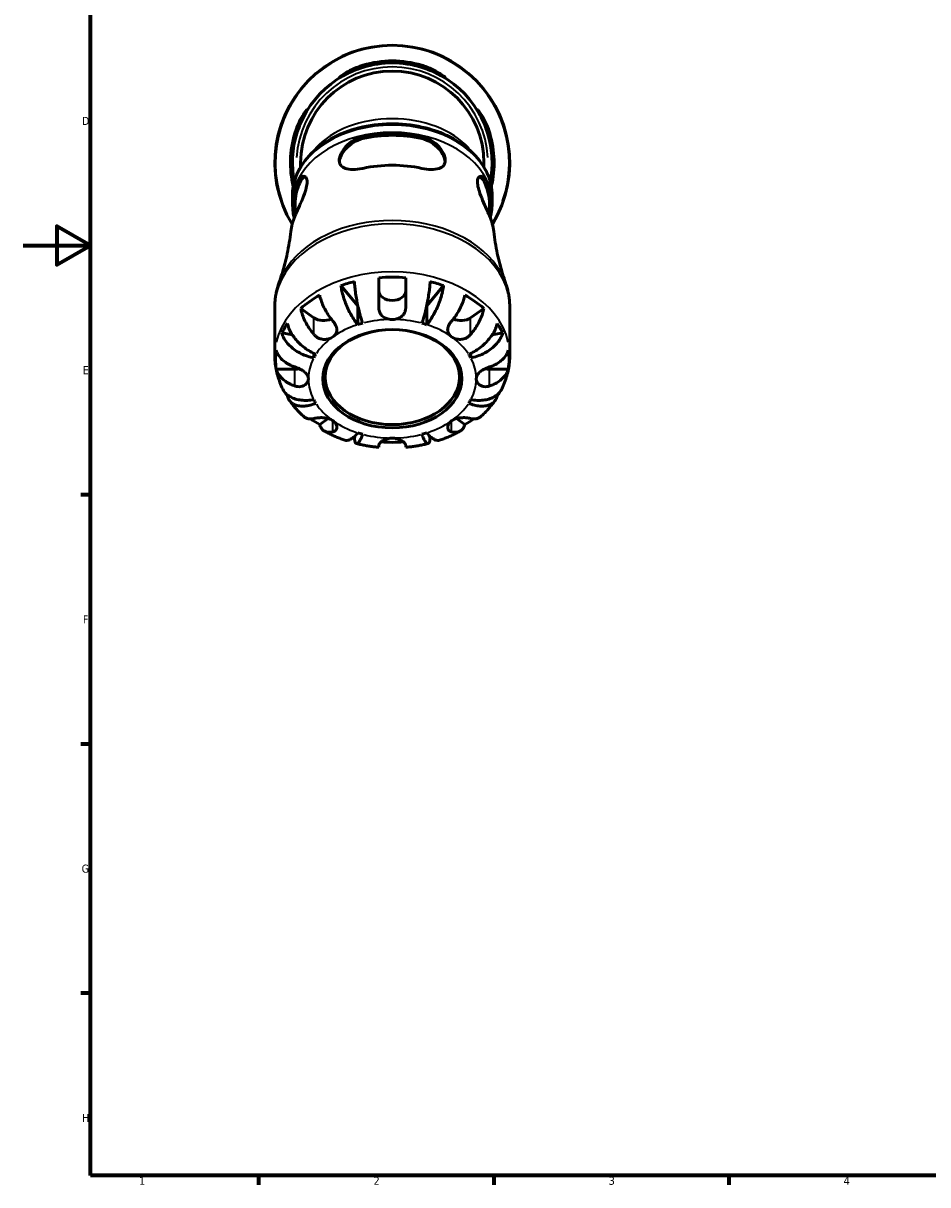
# Model space of a CAD drawing. Header units: millimetres. Extents: x -142 to 923, y -268 to 691.
# Tile 1 of 13: x 0 to 270, y 17 to 363. Entities that reach past the tile are written whole.
import ezdxf

# ---------------------------------------------------------------- set-up
doc = ezdxf.new("R2010")
doc.units = ezdxf.units.MM
for name, color, linetype, lineweight in [('Border (ANSI)', 7, 'Continuous', 70), ('Visible (ANSI)', 7, 'Continuous', 50), ('Visible Narrow (ANSI)', 7, 'Continuous', 35)]:
    doc.layers.add(name, color=color, linetype=linetype, lineweight=lineweight)
doc.styles.add('Note Text (ANSI)', font='tahoma.ttf')

# ---------------------------------------------------------------- blocks, each defined once
blk = doc.blocks.new('Borders Default Border')
at = {"layer": 'Border (ANSI)'}
for p, q in [((20, 222.75), (17.2, 222.75)), ((20, 148.5), (17.2, 148.5)), ((20, 74.25), (17.2, 74.25)), ((70.08, 20), (70.08, 17.2)), ((140.17, 20), (140.17, 17.2)), ((210.25, 20), (210.25, 17.2))]:
    blk.add_line(p, q, dxfattribs=at)
at = {"layer": 'Border (ANSI)', "flags": 128}
for points in [[(20, 20), (20, 574), (821, 574), (821, 20), (20, 20)], [(0, 297), (20, 297), (10, 302.77), (10, 291.23), (20, 297)]]:
    blk.add_lwpolyline(points, dxfattribs=at)
at = {"layer": 'Border (ANSI)', "color": 5, "true_color": 0x0000ff, "char_height": 2.4, "attachment_point": 7, "style": 'Note Text (ANSI)'}
for s, insert in [('D', (17.52, 332.93)), ('E', (17.71, 258.68)), ('F', (17.78, 184.43)), ('G', (17.4, 110.13)), ('H', (17.53, 35.93)), ('1', (34.5, 17.2)), ('2', (104.4, 17.2)), ('3', (174.46, 17.15)), ('4', (244.45, 17.2))]:
    blk.add_mtext(s, dxfattribs=dict(at, insert=insert))

msp = doc.modelspace()

# ---------------------------------------------------------------- linework, layer by layer
at = {"layer": 'Visible (ANSI)'}
for p, q in [((82.66, 321.67), (82.66, 320.39)), ((137.26, 320.39), (137.26, 321.67)), ((80.21, 311.84), (80.21, 309.69)), ((139.71, 311.84), (139.71, 309.69)), ((81.01, 309.37), (81.01, 305.88)), ((138.91, 309.37), (138.91, 305.88)), ((105.96, 278.5), (105.96, 287.42)), ((113.96, 287.42), (113.96, 278.5)), ((99.66, 279.08), (94.66, 285.08)), ((125.25, 285.08), (120.26, 279.08)), ((74.96, 278.7), (74.96, 264.39)), ((86.62, 275.48), (82.69, 278.26)), ((99.66, 273.43), (99.66, 279.08)), ((120.26, 273.43), (120.26, 279.08)), ((137.23, 278.26), (133.29, 275.48)), ((144.96, 278.7), (144.96, 264.39)), ((80.22, 270.38), (77.04, 270.96)), ((142.88, 270.96), (139.7, 270.38)), ((86.57, 263.56), (86.57, 264.88)), ((133.35, 263.56), (133.35, 264.88)), ((80.96, 260.15), (75.39, 260.15)), ((144.53, 260.15), (138.96, 260.15)), ((79.04, 252.3), (78.7, 252.16)), ((141.21, 252.16), (140.88, 252.3)), ((90.86, 245.47), (88.34, 243.69)), ((131.57, 243.69), (129.06, 245.47)), ((98.93, 240.41), (98.67, 239.7)), ((121.25, 239.7), (120.98, 240.41)), ((105.96, 236.89), (105.96, 237.49)), ((113.96, 237.49), (113.96, 236.89))]:
    msp.add_line(p, q, dxfattribs=at)
for radius, start, end in [(35, 328.4674, 211.5326), (29.75, 348.952, 191.048), (30.34, 73.1372, 106.8628), (29.75, 72.7949, 107.2051), (27.3, 0, 180), (30.34, 163.1372, 193.4571), (29.75, 162.7949, 191.0503), (29.75, 348.9497, 17.2051), (30.34, 346.5429, 16.8628)]:
    msp.add_arc((109.96, 321.67), radius, start, end, dxfattribs=at)
for centre, major_axis, start_param, end_param in [((109.96, 309.37), (29.75, 0), 1.270511, 1.871081), ((109.96, 309.37), (28.95, 0), 1.261937, 1.879656), ((109.96, 299.47), (-30.34, 0), 4.418077, 5.006701), ((109.96, 309.37), (-29.75, 0), 5.9829, 6.477444), ((109.96, 309.37), (-28.95, 0), 5.974326, 6.283185), ((109.96, 309.37), (28.95, 0), 0, 0.30886), ((109.96, 309.37), (29.75, 0), 6.088927, 6.58347), ((109.96, 299.47), (-30.34, 0), 5.988874, 6.201865), ((109.96, 299.47), (30.34, 0), 0.081321, 0.294312), ((109.96, 262.98), (34.8, 0), 1.455592, 1.686), ((109.96, 262.98), (34.8, 0), 1.901115, 2.025876), ((109.96, 262.98), (34.8, 0), 1.115717, 1.240478), ((109.96, 262.98), (34.8, 0), 2.240991, 2.471398), ((109.96, 283.48), (4, 0), 3.141593, 6.283185), ((109.96, 262.98), (34.8, 0), 0.670194, 0.900602), ((109.96, 262.98), (-25, 0), 5.135642, 5.137094), ((109.96, 262.98), (-25, 0), 4.287684, 4.289136), ((109.96, 262.98), (-34.8, 0), 5.828106, 5.952867), ((89.45, 277.48), (-4, 0), 0.785398, 2.180719), ((109.96, 257.32), (-25, 0), 5.073083, 5.137094), ((109.96, 257.32), (-25, 0), 4.287684, 4.351695), ((130.46, 277.48), (-4, 0), 0.960874, 2.356194), ((109.96, 262.98), (34.8, 0), 0.330319, 0.455079), ((109.96, 262.98), (-34.8, 0), 6.167981, 6.398389), ((109.96, 257.32), (-25, 0), 5.858481, 5.922492), ((109.96, 257.32), (25, 0), 0.360694, 0.424705), ((109.96, 262.98), (34.8, 0), 6.167981, 6.398389), ((80.96, 262.98), (-4, 0), 1.570796, 1.905191), ((138.96, 262.98), (-4, 0), 1.236401, 1.570796), ((109.96, 262.98), (-34.8, 0), 0.406753, 0.455079), ((109.96, 262.98), (-34.8, 0), 2.686513, 2.73484), ((109.96, 257.32), (-25, 0), 0.360694, 0.424705), ((109.96, 257.32), (25, 0), 5.858481, 5.922492), ((109.96, 262.98), (-34.8, 0), 0.797803, 0.900602), ((109.96, 262.98), (-34.8, 0), 2.240991, 2.343789), ((109.96, 262.98), (-34.8, 0), 1.227855, 1.240478), ((109.96, 257.32), (25, 0), 4.287684, 4.351695), ((109.96, 257.32), (25, 0), 5.073083, 5.137094), ((109.96, 262.98), (-34.8, 0), 1.901115, 1.913737), ((109.96, 262.98), (-34.8, 0), 1.473738, 1.667855)]:
    msp.add_ellipse(centre, major_axis=major_axis, ratio=0.707107, start_param=start_param, end_param=end_param, dxfattribs=at)
for centre, major_axis in [((109.96, 257.32), (-20.7, 0)), ((109.96, 257.81), (20, 0))]:
    msp.add_ellipse(centre, major_axis=major_axis, ratio=0.707107, dxfattribs=at)
for points, knots in [([(101.16, 350.08), (100.87, 350), (100.58, 349.9), (99.45, 349.51), (98.63, 349.19), (97.03, 348.48), (96.26, 348.1), (95.17, 347.53), (94.78, 347.32), (94.32, 347.08), (94.19, 347.03), (94.14, 347.06), (94.2, 347.13), (94.54, 347.42), (94.86, 347.67), (95.83, 348.32), (96.54, 348.75), (98.14, 349.56), (99.02, 349.95), (100.35, 350.44), (100.75, 350.57), (101.16, 350.7)], [-2.461533, -2.461533, -2.461533, -2.461533, -2.370638, -2.370638, -2.099705, -2.099705, -1.786324, -1.786324, -1.537714, -1.537714, -1.341083, -1.341083, -1.143705, -1.143705, -0.892009, -0.892009, -0.573736, -0.573736, -0.27107, -0.27107, -0.14289, -0.14289, -0.14289, -0.14289]), ([(118.76, 350.7), (119.13, 350.59), (119.49, 350.47), (120.75, 350.02), (121.59, 349.65), (123.13, 348.88), (123.81, 348.49), (124.85, 347.81), (125.24, 347.53), (125.66, 347.19), (125.76, 347.09), (125.76, 347.03), (125.67, 347.05), (125.28, 347.24), (124.95, 347.42), (124, 347.92), (123.32, 348.27), (121.75, 349), (120.85, 349.37), (119.52, 349.84), (119.14, 349.97), (118.76, 350.08)], [-2.478076, -2.478076, -2.478076, -2.478076, -2.362226, -2.362226, -2.073577, -2.073577, -1.77877, -1.77877, -1.512514, -1.512514, -1.310134, -1.310134, -1.116707, -1.116707, -0.880446, -0.880446, -0.585226, -0.585226, -0.27854, -0.27854, -0.158258, -0.158258, -0.158258, -0.158258]), ([(80.93, 330.47), (81.04, 330.83), (81.16, 331.2), (81.61, 332.45), (81.98, 333.3), (82.74, 334.83), (83.14, 335.52), (83.81, 336.56), (84.09, 336.95), (84.44, 337.37), (84.54, 337.47), (84.6, 337.46), (84.57, 337.38), (84.39, 336.99), (84.21, 336.66), (83.7, 335.7), (83.35, 335.03), (82.63, 333.46), (82.25, 332.55), (81.78, 331.23), (81.66, 330.85), (81.54, 330.47)], [-2.478076, -2.478076, -2.478076, -2.478076, -2.362226, -2.362226, -2.073577, -2.073577, -1.77877, -1.77877, -1.512514, -1.512514, -1.310134, -1.310134, -1.116707, -1.116707, -0.880446, -0.880446, -0.585226, -0.585226, -0.27854, -0.27854, -0.158258, -0.158258, -0.158258, -0.158258]), ([(138.38, 330.47), (138.29, 330.75), (138.19, 331.04), (137.81, 332.18), (137.48, 332.99), (136.78, 334.6), (136.39, 335.36), (135.82, 336.46), (135.61, 336.85), (135.38, 337.31), (135.33, 337.43), (135.35, 337.49), (135.43, 337.43), (135.72, 337.09), (135.96, 336.76), (136.61, 335.79), (137.04, 335.09), (137.86, 333.49), (138.25, 332.61), (138.73, 331.28), (138.87, 330.87), (138.99, 330.47)], [-2.461533, -2.461533, -2.461533, -2.461533, -2.370638, -2.370638, -2.099705, -2.099705, -1.786324, -1.786324, -1.537714, -1.537714, -1.341083, -1.341083, -1.143705, -1.143705, -0.892009, -0.892009, -0.573736, -0.573736, -0.27107, -0.27107, -0.14289, -0.14289, -0.14289, -0.14289]), ([(139.71, 311.84), (139.71, 314.09), (139.22, 316.33), (137.3, 320.61), (135.87, 322.64), (132.18, 326.31), (129.9, 327.94), (124.73, 330.61), (121.85, 331.64), (115.76, 333), (112.57, 333.33), (106.21, 333.24), (103.03, 332.83), (97.02, 331.3), (94.19, 330.19), (89.14, 327.36), (86.93, 325.64), (83.39, 321.78), (82.05, 319.64), (80.55, 315.58), (80.21, 313.71), (80.21, 311.84)], [0, 0, 0, 0, 0.305956, 0.305956, 0.618231, 0.618231, 0.939655, 0.939655, 1.264715, 1.264715, 1.590225, 1.590225, 1.915669, 1.915669, 2.241182, 2.241182, 2.566049, 2.566049, 2.886535, 2.886535, 3.141593, 3.141593, 3.141593, 3.141593]), ([(101.16, 319.99), (101.1, 319.98), (101.05, 319.97), (100.02, 319.76), (99.07, 319.66), (97.38, 319.67), (96.63, 319.77), (95.41, 320.18), (94.92, 320.49), (94.39, 321.22), (94.24, 321.56), (94.14, 322.3), (94.15, 322.67), (94.32, 323.52), (94.48, 323.99), (95.05, 325.14), (95.51, 325.81), (96.75, 327.18), (97.56, 327.86), (99.31, 328.89), (100.22, 329.26), (101.16, 329.46)], [-2.588247, -2.588247, -2.588247, -2.588247, -2.571359, -2.571359, -2.263885, -2.263885, -1.964314, -1.964314, -1.67773, -1.67773, -1.485933, -1.485933, -1.321844, -1.321844, -1.1366, -1.1366, -0.877142, -0.877142, -0.562916, -0.562916, -0.269632, -0.269632, -0.269632, -0.269632]), ([(94.18, 321.99), (94.24, 322.52), (94.41, 323.1), (95.03, 324.44), (95.54, 325.19), (96.74, 326.53), (97.53, 327.21), (99.28, 328.27), (100.24, 328.66), (101.16, 328.87)], [0.057613, 0.057613, 0.057613, 0.057613, 0.26604, 0.26604, 0.532081, 0.532081, 0.820634, 0.820634, 1.109188, 1.109188, 1.109188, 1.109188]), ([(118.76, 329.46), (118.84, 329.44), (118.91, 329.43), (119.96, 329.17), (120.91, 328.75), (122.56, 327.69), (123.28, 327.07), (124.45, 325.76), (124.91, 325.08), (125.46, 323.92), (125.62, 323.45), (125.77, 322.61), (125.78, 322.24), (125.66, 321.51), (125.51, 321.17), (124.95, 320.46), (124.47, 320.16), (123.2, 319.74), (122.36, 319.65), (120.62, 319.68), (119.73, 319.79), (118.79, 319.99), (118.78, 319.99), (118.76, 319.99)], [-2.57332, -2.57332, -2.57332, -2.57332, -2.549095, -2.549095, -2.243121, -2.243121, -1.960926, -1.960926, -1.696738, -1.696738, -1.513762, -1.513762, -1.349572, -1.349572, -1.155184, -1.155184, -0.874064, -0.874064, -0.548607, -0.548607, -0.261357, -0.261357, -0.255926, -0.255926, -0.255926, -0.255926]), ([(118.76, 328.87), (119.67, 328.66), (120.63, 328.27), (122.38, 327.21), (123.17, 326.53), (124.37, 325.19), (124.89, 324.44), (125.5, 323.1), (125.67, 322.52), (125.73, 321.99)], [1.06757, 1.06757, 1.06757, 1.06757, 1.356123, 1.356123, 1.644677, 1.644677, 1.910717, 1.910717, 2.119144, 2.119144, 2.119144, 2.119144]), ([(81.54, 315.59), (81.61, 315.76), (81.69, 315.92), (82.1, 316.69), (82.47, 317.13), (83.2, 317.63), (83.55, 317.7), (84.1, 317.49), (84.31, 317.27), (84.56, 316.57), (84.61, 316.12), (84.52, 315), (84.39, 314.34), (83.95, 312.81), (83.63, 311.95), (82.87, 310.09), (82.43, 309.09), (81.62, 307.28), (81.26, 306.47), (80.97, 305.78), (80.95, 305.75), (80.94, 305.72), (80.93, 305.69)], [-2.307458, -2.307458, -2.307458, -2.307458, -2.23031, -2.23031, -1.921921, -1.921921, -1.630342, -1.630342, -1.383802, -1.383802, -1.152457, -1.152457, -0.906971, -0.906971, -0.628073, -0.628073, -0.302208, -0.302208, 0, 0, 0, 0.013248, 0.013248, 0.013248, 0.013248]), ([(82.38, 315.59), (82.67, 316.24), (83.03, 316.78), (83.6, 317.31), (83.79, 317.44), (83.98, 317.52)], [1.0675701, 1.0675701, 1.0675701, 1.0675701, 1.3561235, 1.3561235, 1.4983218, 1.4983218, 1.4983218, 1.4983218]), ([(138.99, 305.69), (138.98, 305.72), (138.96, 305.75), (138.95, 305.78), (138.76, 306.23), (138.54, 306.73), (137.95, 308.06), (137.55, 308.94), (136.78, 310.73), (136.41, 311.63), (135.83, 313.25), (135.62, 313.97), (135.36, 315.25), (135.31, 315.8), (135.39, 316.72), (135.51, 317.08), (135.93, 317.59), (136.24, 317.69), (136.95, 317.53), (137.34, 317.24), (137.95, 316.45), (138.17, 316.05), (138.38, 315.59)], [-0.013254, -0.013254, -0.013254, -0.013254, 0, 0, 0, 0.195674, 0.195674, 0.491508, 0.491508, 0.782388, 0.782388, 1.025883, 1.025883, 1.257719, 1.257719, 1.49317, 1.49317, 1.7847, 1.7847, 2.099498, 2.099498, 2.307274, 2.307274, 2.307274, 2.307274]), ([(135.94, 317.52), (136.13, 317.43), (136.33, 317.3), (136.9, 316.76), (137.25, 316.22), (137.54, 315.59)], [0.679045, 0.679045, 0.679045, 0.679045, 0.8275136, 0.8275136, 1.1093016, 1.1093016, 1.1093016, 1.1093016]), ([(80.21, 309.42), (80.21, 309.44), (80.21, 309.46), (80.21, 309.49), (80.21, 309.51), (80.21, 309.55), (80.21, 309.56), (80.21, 309.6), (80.21, 309.62), (80.21, 309.65), (80.21, 309.67), (80.21, 309.69)], [3.139017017, 3.139017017, 3.139017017, 3.139017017, 3.139532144, 3.139532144, 3.140047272, 3.140047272, 3.140562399, 3.140562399, 3.141077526, 3.141077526, 3.141592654, 3.141592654, 3.141592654, 3.141592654]), ([(139.71, 309.69), (139.71, 309.67), (139.71, 309.65), (139.71, 309.62), (139.71, 309.6), (139.71, 309.56), (139.71, 309.55), (139.71, 309.51), (139.71, 309.49), (139.71, 309.46), (139.71, 309.44), (139.71, 309.42)], [0, 0, 0, 0, 0.000515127, 0.000515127, 0.001030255, 0.001030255, 0.001545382, 0.001545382, 0.002060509, 0.002060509, 0.002575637, 0.002575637, 0.002575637, 0.002575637]), ([(76.2, 285.85), (76.52, 286.74), (76.82, 287.67), (77.41, 289.58), (77.68, 290.56), (78.2, 292.58), (78.44, 293.61), (78.89, 295.72), (79.09, 296.79), (79.44, 298.98), (79.59, 300.09), (79.72, 301.21)], [2.8960942, 2.8960942, 2.8960942, 2.8960942, 2.9289298, 2.9289298, 2.9617654, 2.9617654, 2.994601, 2.994601, 3.0274366, 3.0274366, 3.0602722, 3.0602722, 3.0602722, 3.0602722]), ([(140.19, 301.21), (140.32, 300.09), (140.48, 298.98), (140.83, 296.79), (141.03, 295.72), (141.47, 293.61), (141.71, 292.58), (142.23, 290.56), (142.51, 289.58), (143.09, 287.67), (143.4, 286.74), (143.72, 285.85)], [0.0813205, 0.0813205, 0.0813205, 0.0813205, 0.1141561, 0.1141561, 0.1469917, 0.1469917, 0.1798273, 0.1798273, 0.2126629, 0.2126629, 0.2454985, 0.2454985, 0.2454985, 0.2454985]), ([(76.2, 285.85), (76.04, 285.39), (75.89, 284.92), (75.63, 283.99), (75.51, 283.52), (75.31, 282.56), (75.23, 282.09), (75.09, 281.12), (75.04, 280.64), (74.98, 279.67), (74.96, 279.18), (74.96, 278.7)], [2.8960942, 2.8960942, 2.8960942, 2.8960942, 2.9451939, 2.9451939, 2.9942936, 2.9942936, 3.0433933, 3.0433933, 3.092493, 3.092493, 3.1415927, 3.1415927, 3.1415927, 3.1415927]), ([(99.66, 273.43), (99.34, 273.8), (99, 274.26), (98.32, 275.26), (97.99, 275.8), (97.41, 276.83), (97.11, 277.42), (96.54, 278.63), (96.27, 279.26), (95.83, 280.41), (95.61, 281.04), (95.23, 282.29), (95.07, 282.9), (94.83, 283.98), (94.73, 284.54), (94.66, 285.08)], [4.459383, 4.459383, 4.459383, 4.459383, 4.645741, 4.645741, 4.832098, 4.832098, 5.017749, 5.017749, 5.2034, 5.2034, 5.388581, 5.388581, 5.573762, 5.573762, 5.753847, 5.753847, 5.753847, 5.753847]), ([(98.67, 286.25), (98.7, 285.71), (98.75, 285.13), (98.87, 284.02), (98.95, 283.38), (99.14, 282.07), (99.25, 281.41), (99.47, 280.19), (99.6, 279.53), (99.88, 278.23), (100.03, 277.6), (100.31, 276.48), (100.48, 275.89), (100.81, 274.79), (100.98, 274.28), (101.14, 273.86)], [0.189718, 0.189718, 0.189718, 0.189718, 0.369803, 0.369803, 0.554984, 0.554984, 0.740165, 0.740165, 0.925816, 0.925816, 1.111467, 1.111467, 1.297825, 1.297825, 1.484183, 1.484183, 1.484183, 1.484183]), ([(118.78, 273.86), (118.94, 274.28), (119.11, 274.79), (119.44, 275.89), (119.6, 276.48), (119.89, 277.6), (120.04, 278.23), (120.32, 279.53), (120.45, 280.19), (120.67, 281.41), (120.78, 282.07), (120.97, 283.38), (121.05, 284.02), (121.16, 285.13), (121.21, 285.71), (121.25, 286.25)], [4.459382, 4.459382, 4.459382, 4.459382, 4.64574, 4.64574, 4.832098, 4.832098, 5.017749, 5.017749, 5.2034, 5.2034, 5.388581, 5.388581, 5.573762, 5.573762, 5.753847, 5.753847, 5.753847, 5.753847]), ([(125.25, 285.08), (125.19, 284.54), (125.09, 283.98), (124.85, 282.9), (124.69, 282.29), (124.31, 281.04), (124.09, 280.41), (123.65, 279.26), (123.38, 278.63), (122.81, 277.42), (122.51, 276.83), (121.92, 275.8), (121.59, 275.26), (120.92, 274.26), (120.58, 273.8), (120.26, 273.43)], [0.189718, 0.189718, 0.189718, 0.189718, 0.369803, 0.369803, 0.554984, 0.554984, 0.740165, 0.740165, 0.925816, 0.925816, 1.111467, 1.111467, 1.297825, 1.297825, 1.484183, 1.484183, 1.484183, 1.484183]), ([(144.96, 278.7), (144.96, 279.18), (144.94, 279.67), (144.87, 280.64), (144.82, 281.12), (144.69, 282.09), (144.61, 282.56), (144.41, 283.52), (144.29, 283.99), (144.03, 284.92), (143.88, 285.39), (143.72, 285.85)], [0, 0, 0, 0, 0.0490997, 0.0490997, 0.0981994, 0.0981994, 0.1472991, 0.1472991, 0.1963988, 0.1963988, 0.2454985, 0.2454985, 0.2454985, 0.2454985]), ([(88.34, 282.26), (88.44, 281.74), (88.58, 281.2), (88.91, 280.17), (89.13, 279.59), (89.66, 278.43), (89.97, 277.84), (90.59, 276.79), (90.96, 276.22), (91.66, 275.26), (91.97, 274.86), (92.28, 274.5)], [0.1897242, 0.1897242, 0.1897242, 0.1897242, 0.3692652, 0.3692652, 0.5545201, 0.5545201, 0.7397751, 0.7397751, 0.9260791, 0.9260791, 1.0656804, 1.0656804, 1.0656804, 1.0656804]), ([(127.64, 274.5), (127.95, 274.86), (128.26, 275.26), (128.96, 276.22), (129.33, 276.79), (129.95, 277.84), (130.26, 278.43), (130.79, 279.59), (131.01, 280.17), (131.34, 281.2), (131.48, 281.74), (131.57, 282.26)], [4.9026438, 4.9026438, 4.9026438, 4.9026438, 5.0422451, 5.0422451, 5.2285491, 5.2285491, 5.4138041, 5.4138041, 5.599059, 5.599059, 5.7785999, 5.7785999, 5.7785999, 5.7785999]), ([(86.62, 270.5), (86.31, 270.86), (86, 271.26), (85.3, 272.22), (84.93, 272.79), (84.31, 273.84), (84, 274.43), (83.47, 275.59), (83.25, 276.17), (82.92, 277.2), (82.78, 277.74), (82.69, 278.26)], [4.9026439, 4.9026439, 4.9026439, 4.9026439, 5.0422452, 5.0422452, 5.2285493, 5.2285493, 5.4138042, 5.4138042, 5.5990591, 5.5990591, 5.7786001, 5.7786001, 5.7786001, 5.7786001]), ([(109.96, 275), (109.63, 275), (109.31, 275.02), (108.55, 275.16), (108.13, 275.3), (107.32, 275.71), (106.95, 275.99), (106.49, 276.57), (106.34, 276.82), (106.15, 277.27), (106.09, 277.48), (106, 277.9), (105.97, 278.12), (105.96, 278.4), (105.96, 278.45), (105.96, 278.5)], [-1.2535439, -1.2535439, -1.2535439, -1.2535439, -1.1641123, -1.1641123, -1.0400263, -1.0400263, -0.8999574, -0.8999574, -0.8133389, -0.8133389, -0.7494969, -0.7494969, -0.6846989, -0.6846989, -0.6690141, -0.6690141, -0.6690141, -0.6690141]), ([(113.96, 278.5), (113.96, 278.4), (113.95, 278.29), (113.93, 277.97), (113.9, 277.76), (113.79, 277.34), (113.72, 277.13), (113.48, 276.65), (113.3, 276.39), (112.77, 275.83), (112.39, 275.58), (111.51, 275.19), (111.01, 275.07), (110.31, 275), (110.13, 275), (109.96, 275)], [-1.8396146, -1.8396146, -1.8396146, -1.8396146, -1.8090867, -1.8090867, -1.7452987, -1.7452987, -1.6788149, -1.6788149, -1.5810729, -1.5810729, -1.444616, -1.444616, -1.3017304, -1.3017304, -1.2535439, -1.2535439, -1.2535439, -1.2535439]), ([(137.23, 278.26), (137.14, 277.74), (137, 277.2), (136.67, 276.17), (136.44, 275.59), (135.91, 274.43), (135.61, 273.84), (134.99, 272.79), (134.62, 272.22), (133.92, 271.26), (133.6, 270.86), (133.29, 270.5)], [0.1897242, 0.1897242, 0.1897242, 0.1897242, 0.3692652, 0.3692652, 0.5545201, 0.5545201, 0.7397751, 0.7397751, 0.9260791, 0.9260791, 1.0656804, 1.0656804, 1.0656804, 1.0656804]), ([(78.7, 273.79), (78.82, 273.29), (78.99, 272.78), (79.39, 271.81), (79.66, 271.28), (80.3, 270.22), (80.68, 269.69), (81.43, 268.76), (81.88, 268.27), (82.85, 267.34), (83.37, 266.9), (84.35, 266.15), (84.91, 265.78), (86.06, 265.11), (86.64, 264.83), (87.18, 264.6)], [0.189718, 0.189718, 0.189718, 0.189718, 0.369803, 0.369803, 0.554984, 0.554984, 0.740165, 0.740165, 0.925816, 0.925816, 1.111467, 1.111467, 1.297825, 1.297825, 1.484183, 1.484183, 1.484183, 1.484183]), ([(92.28, 274.5), (92.35, 274.42), (92.42, 274.33), (92.67, 274.01), (92.83, 273.77), (93.11, 273.26), (93.22, 273.01), (93.41, 272.42), (93.46, 272.1), (93.43, 271.39), (93.32, 271.02), (92.92, 270.36), (92.63, 270.07), (92.28, 269.82)], [0.6631531, 0.6631531, 0.6631531, 0.6631531, 0.6923135, 0.6923135, 0.7755655, 0.7755655, 0.859368, 0.859368, 0.970475, 0.970475, 1.1079062, 1.1079062, 1.2431604, 1.2431604, 1.2431604, 1.2431604]), ([(127.64, 269.82), (127.62, 269.83), (127.6, 269.85), (127.24, 270.11), (126.97, 270.4), (126.61, 271.02), (126.5, 271.34), (126.44, 272.01), (126.49, 272.36), (126.68, 272.97), (126.79, 273.23), (127.06, 273.73), (127.22, 273.97), (127.48, 274.31), (127.56, 274.4), (127.64, 274.5)], [-1.2487375, -1.2487375, -1.2487375, -1.2487375, -1.2409331, -1.2409331, -1.1088196, -1.1088196, -0.9881435, -0.9881435, -0.8694242, -0.8694242, -0.7846314, -0.7846314, -0.7016117, -0.7016117, -0.6676372, -0.6676372, -0.6676372, -0.6676372]), ([(132.74, 264.6), (133.27, 264.83), (133.86, 265.11), (135, 265.78), (135.56, 266.15), (136.55, 266.9), (137.07, 267.34), (138.04, 268.27), (138.49, 268.76), (139.24, 269.69), (139.61, 270.22), (140.26, 271.28), (140.53, 271.81), (140.93, 272.78), (141.1, 273.29), (141.21, 273.79)], [4.459382, 4.459382, 4.459382, 4.459382, 4.64574, 4.64574, 4.832098, 4.832098, 5.017749, 5.017749, 5.2034, 5.2034, 5.388581, 5.388581, 5.573762, 5.573762, 5.753847, 5.753847, 5.753847, 5.753847]), ([(86.57, 263.56), (85.97, 263.67), (85.31, 263.83), (84.02, 264.25), (83.39, 264.51), (82.28, 265.05), (81.7, 265.38), (80.61, 266.11), (80.11, 266.5), (79.26, 267.28), (78.84, 267.72), (78.12, 268.64), (77.81, 269.12), (77.36, 270), (77.17, 270.48), (77.04, 270.96)], [-1.484183, -1.484183, -1.484183, -1.484183, -1.297825, -1.297825, -1.111467, -1.111467, -0.925816, -0.925816, -0.740165, -0.740165, -0.554984, -0.554984, -0.369803, -0.369803, -0.189718, -0.189718, -0.189718, -0.189718]), ([(92.28, 269.82), (92.26, 269.8), (92.24, 269.79), (91.87, 269.54), (91.45, 269.34), (90.59, 269.1), (90.16, 269.04), (89.28, 269.05), (88.85, 269.12), (88.13, 269.36), (87.85, 269.49), (87.33, 269.82), (87.09, 270.01), (86.79, 270.31), (86.7, 270.4), (86.62, 270.5)], [1.2431604, 1.2431604, 1.2431604, 1.2431604, 1.2509647, 1.2509647, 1.3830783, 1.3830783, 1.5037543, 1.5037543, 1.6224736, 1.6224736, 1.7072664, 1.7072664, 1.7902862, 1.7902862, 1.8242606, 1.8242606, 1.8242606, 1.8242606]), ([(133.29, 270.5), (133.22, 270.42), (133.15, 270.34), (132.86, 270.04), (132.62, 269.85), (132.11, 269.52), (131.83, 269.38), (131.15, 269.14), (130.74, 269.06), (129.83, 269.02), (129.33, 269.09), (128.41, 269.37), (127.99, 269.57), (127.64, 269.82)], [-1.8287447, -1.8287447, -1.8287447, -1.8287447, -1.7995844, -1.7995844, -1.7163324, -1.7163324, -1.6325299, -1.6325299, -1.5214229, -1.5214229, -1.3839917, -1.3839917, -1.2487375, -1.2487375, -1.2487375, -1.2487375]), ([(142.88, 270.96), (142.75, 270.48), (142.56, 270), (142.11, 269.12), (141.8, 268.64), (141.08, 267.72), (140.66, 267.28), (139.81, 266.5), (139.3, 266.11), (138.22, 265.38), (137.63, 265.05), (136.52, 264.51), (135.89, 264.25), (134.61, 263.83), (133.95, 263.67), (133.35, 263.56)], [0.189718, 0.189718, 0.189718, 0.189718, 0.369803, 0.369803, 0.554984, 0.554984, 0.740165, 0.740165, 0.925816, 0.925816, 1.111467, 1.111467, 1.297825, 1.297825, 1.484183, 1.484183, 1.484183, 1.484183]), ([(74.96, 264.39), (74.96, 263.69), (74.99, 262.99), (75.12, 261.59), (75.22, 260.89), (75.48, 259.52), (75.64, 258.84), (76.02, 257.49), (76.24, 256.83), (76.74, 255.53), (77.02, 254.9), (77.32, 254.27)], [3.1415927, 3.1415927, 3.1415927, 3.1415927, 3.2077854, 3.2077854, 3.2739781, 3.2739781, 3.3401708, 3.3401708, 3.4063635, 3.4063635, 3.4725562, 3.4725562, 3.4725562, 3.4725562]), ([(75.39, 265.8), (75.52, 265.35), (75.72, 264.91), (76.19, 264.12), (76.5, 263.69), (77.25, 262.9), (77.69, 262.54), (78.57, 261.92), (79.09, 261.61), (80.08, 261.15), (80.52, 260.97), (80.96, 260.83)], [0.1897242, 0.1897242, 0.1897242, 0.1897242, 0.3692652, 0.3692652, 0.5545201, 0.5545201, 0.7397751, 0.7397751, 0.9260791, 0.9260791, 1.0656804, 1.0656804, 1.0656804, 1.0656804]), ([(138.96, 260.83), (139.4, 260.97), (139.84, 261.15), (140.83, 261.61), (141.35, 261.92), (142.23, 262.54), (142.66, 262.9), (143.42, 263.69), (143.73, 264.12), (144.2, 264.91), (144.39, 265.35), (144.53, 265.8)], [-1.0656804, -1.0656804, -1.0656804, -1.0656804, -0.9260791, -0.9260791, -0.7397751, -0.7397751, -0.5545201, -0.5545201, -0.3692652, -0.3692652, -0.1897242, -0.1897242, -0.1897242, -0.1897242]), ([(142.6, 254.27), (142.9, 254.9), (143.18, 255.53), (143.67, 256.83), (143.89, 257.49), (144.28, 258.84), (144.44, 259.52), (144.7, 260.89), (144.79, 261.59), (144.93, 262.99), (144.96, 263.69), (144.96, 264.39)], [5.9522218, 5.9522218, 5.9522218, 5.9522218, 6.0184145, 6.0184145, 6.0846072, 6.0846072, 6.1507999, 6.1507999, 6.2169926, 6.2169926, 6.2831853, 6.2831853, 6.2831853, 6.2831853]), ([(80.96, 255.17), (80.52, 255.31), (80.08, 255.49), (79.09, 255.95), (78.57, 256.26), (77.69, 256.88), (77.25, 257.25), (76.5, 258.04), (76.19, 258.46), (75.72, 259.25), (75.52, 259.7), (75.39, 260.15)], [-1.0656804, -1.0656804, -1.0656804, -1.0656804, -0.9260791, -0.9260791, -0.7397751, -0.7397751, -0.5545201, -0.5545201, -0.3692652, -0.3692652, -0.1897242, -0.1897242, -0.1897242, -0.1897242]), ([(80.96, 260.83), (81.23, 260.74), (81.5, 260.63), (82.07, 260.4), (82.37, 260.26), (82.98, 259.94), (83.29, 259.75), (83.96, 259.26), (84.28, 258.96), (84.75, 258.29), (84.9, 257.93), (84.95, 257.48), (84.96, 257.4), (84.96, 257.32)], [-1.7955568, -1.7955568, -1.7955568, -1.7955568, -1.7179753, -1.7179753, -1.6341575, -1.6341575, -1.5359868, -1.5359868, -1.4015618, -1.4015618, -1.2629312, -1.2629312, -1.2335391, -1.2335391, -1.2335391, -1.2335391]), ([(134.96, 257.32), (134.96, 257.59), (135.02, 257.87), (135.26, 258.45), (135.47, 258.74), (136.02, 259.31), (136.36, 259.58), (137.03, 259.99), (137.32, 260.15), (137.93, 260.44), (138.23, 260.56), (138.68, 260.73), (138.82, 260.78), (138.96, 260.83)], [-1.2335391, -1.2335391, -1.2335391, -1.2335391, -1.130514, -1.130514, -1.0089363, -1.0089363, -0.8833987, -0.8833987, -0.7930133, -0.7930133, -0.7049495, -0.7049495, -0.663236, -0.663236, -0.663236, -0.663236]), ([(144.53, 260.15), (144.39, 259.7), (144.2, 259.25), (143.73, 258.46), (143.42, 258.04), (142.66, 257.25), (142.23, 256.88), (141.35, 256.26), (140.83, 255.95), (139.84, 255.49), (139.4, 255.31), (138.96, 255.17)], [0.1897242, 0.1897242, 0.1897242, 0.1897242, 0.3692652, 0.3692652, 0.5545201, 0.5545201, 0.7397751, 0.7397751, 0.9260791, 0.9260791, 1.0656804, 1.0656804, 1.0656804, 1.0656804]), ([(84.96, 257.32), (84.96, 257.04), (84.9, 256.77), (84.66, 256.2), (84.45, 255.91), (83.9, 255.42), (83.56, 255.23), (82.89, 255.02), (82.59, 254.97), (81.99, 254.95), (81.69, 254.98), (81.24, 255.08), (81.1, 255.12), (80.96, 255.17)], [-1.2335391, -1.2335391, -1.2335391, -1.2335391, -1.130514, -1.130514, -1.0089363, -1.0089363, -0.8833987, -0.8833987, -0.7930133, -0.7930133, -0.7049495, -0.7049495, -0.663236, -0.663236, -0.663236, -0.663236]), ([(138.96, 255.17), (138.69, 255.08), (138.41, 255.02), (137.84, 254.95), (137.55, 254.95), (136.94, 255.03), (136.63, 255.13), (135.96, 255.45), (135.64, 255.72), (135.16, 256.35), (135.02, 256.71), (134.96, 257.16), (134.96, 257.24), (134.96, 257.32)], [-1.7955568, -1.7955568, -1.7955568, -1.7955568, -1.7179753, -1.7179753, -1.6341575, -1.6341575, -1.5359868, -1.5359868, -1.4015618, -1.4015618, -1.2629312, -1.2629312, -1.2335391, -1.2335391, -1.2335391, -1.2335391]), ([(77.32, 254.28), (77.4, 254.11), (77.49, 253.95), (77.81, 253.44), (78.12, 253.08), (78.84, 252.42), (79.26, 252.13), (80.11, 251.66), (80.61, 251.45), (81.7, 251.12), (82.28, 251), (83.39, 250.87), (84.02, 250.84), (85.31, 250.89), (85.97, 250.97), (86.57, 251.08)], [0.294242, 0.294242, 0.294242, 0.294242, 0.369803, 0.369803, 0.554984, 0.554984, 0.740165, 0.740165, 0.925816, 0.925816, 1.111467, 1.111467, 1.297825, 1.297825, 1.484183, 1.484183, 1.484183, 1.484183]), ([(133.35, 251.08), (133.95, 250.97), (134.61, 250.89), (135.89, 250.84), (136.52, 250.87), (137.63, 251), (138.22, 251.12), (139.3, 251.45), (139.81, 251.66), (140.66, 252.13), (141.08, 252.42), (141.8, 253.08), (142.11, 253.44), (142.43, 253.95), (142.52, 254.11), (142.6, 254.28)], [-1.484183, -1.484183, -1.484183, -1.484183, -1.297825, -1.297825, -1.111467, -1.111467, -0.925816, -0.925816, -0.740165, -0.740165, -0.554984, -0.554984, -0.369803, -0.369803, -0.294242, -0.294242, -0.294242, -0.294242]), ([(87.18, 250.03), (86.64, 249.81), (86.06, 249.61), (84.91, 249.32), (84.35, 249.23), (83.37, 249.15), (82.85, 249.16), (81.88, 249.29), (81.43, 249.41), (80.68, 249.71), (80.3, 249.92), (79.66, 250.44), (79.39, 250.75), (78.99, 251.38), (78.82, 251.75), (78.7, 252.16)], [4.459382, 4.459382, 4.459382, 4.459382, 4.64574, 4.64574, 4.832098, 4.832098, 5.017749, 5.017749, 5.2034, 5.2034, 5.388581, 5.388581, 5.573762, 5.573762, 5.753847, 5.753847, 5.753847, 5.753847]), ([(79.25, 250.97), (79.5, 250.6), (79.76, 250.25), (80.3, 249.55), (80.57, 249.21), (81.14, 248.54), (81.43, 248.21), (82.03, 247.56), (82.33, 247.25), (82.96, 246.63), (83.28, 246.33), (83.61, 246.04)], [3.5952244, 3.5952244, 3.5952244, 3.5952244, 3.6376457, 3.6376457, 3.6800671, 3.6800671, 3.7224884, 3.7224884, 3.7649097, 3.7649097, 3.807331, 3.807331, 3.807331, 3.807331]), ([(141.21, 252.16), (141.1, 251.75), (140.93, 251.38), (140.53, 250.75), (140.26, 250.44), (139.61, 249.92), (139.24, 249.71), (138.49, 249.41), (138.04, 249.29), (137.07, 249.16), (136.55, 249.15), (135.56, 249.23), (135, 249.32), (133.86, 249.61), (133.27, 249.81), (132.74, 250.03)], [0.189718, 0.189718, 0.189718, 0.189718, 0.369803, 0.369803, 0.554984, 0.554984, 0.740165, 0.740165, 0.925816, 0.925816, 1.111467, 1.111467, 1.297825, 1.297825, 1.484183, 1.484183, 1.484183, 1.484183]), ([(136.31, 246.04), (136.64, 246.33), (136.96, 246.63), (137.58, 247.25), (137.89, 247.56), (138.49, 248.21), (138.78, 248.54), (139.34, 249.21), (139.62, 249.55), (140.15, 250.25), (140.41, 250.6), (140.66, 250.97)], [5.617447, 5.617447, 5.617447, 5.617447, 5.6598683, 5.6598683, 5.7022896, 5.7022896, 5.7447109, 5.7447109, 5.7871322, 5.7871322, 5.8295535, 5.8295535, 5.8295535, 5.8295535]), ([(83.61, 246.04), (83.65, 246), (83.69, 245.96), (84, 245.72), (84.31, 245.57), (84.93, 245.39), (85.3, 245.35), (86, 245.38), (86.31, 245.42), (86.62, 245.5)], [0.5228767, 0.5228767, 0.5228767, 0.5228767, 0.5545201, 0.5545201, 0.7397751, 0.7397751, 0.9260791, 0.9260791, 1.0656804, 1.0656804, 1.0656804, 1.0656804]), ([(86.62, 245.5), (86.69, 245.51), (86.77, 245.53), (87.06, 245.59), (87.29, 245.63), (87.81, 245.69), (88.09, 245.71), (88.77, 245.74), (89.17, 245.74), (90.09, 245.65), (90.59, 245.56), (91.51, 245.27), (91.93, 245.07), (92.28, 244.82)], [-1.8287447, -1.8287447, -1.8287447, -1.8287447, -1.7995844, -1.7995844, -1.7163324, -1.7163324, -1.6325299, -1.6325299, -1.5214229, -1.5214229, -1.3839917, -1.3839917, -1.2487375, -1.2487375, -1.2487375, -1.2487375]), ([(127.64, 244.82), (127.66, 244.83), (127.68, 244.85), (128.05, 245.1), (128.46, 245.29), (129.32, 245.56), (129.76, 245.64), (130.64, 245.73), (131.07, 245.74), (131.78, 245.72), (132.06, 245.7), (132.59, 245.63), (132.82, 245.6), (133.13, 245.53), (133.21, 245.52), (133.29, 245.5)], [1.2431604, 1.2431604, 1.2431604, 1.2431604, 1.2509647, 1.2509647, 1.3830783, 1.3830783, 1.5037543, 1.5037543, 1.6224736, 1.6224736, 1.7072664, 1.7072664, 1.7902862, 1.7902862, 1.8242606, 1.8242606, 1.8242606, 1.8242606]), ([(133.29, 245.5), (133.6, 245.42), (133.92, 245.38), (134.62, 245.35), (134.99, 245.39), (135.61, 245.57), (135.91, 245.72), (136.22, 245.96), (136.27, 246), (136.31, 246.04)], [4.9026438, 4.9026438, 4.9026438, 4.9026438, 5.0422451, 5.0422451, 5.2285491, 5.2285491, 5.4138041, 5.4138041, 5.4454475, 5.4454475, 5.4454475, 5.4454475]), ([(92.28, 241.5), (91.97, 241.42), (91.66, 241.38), (90.96, 241.35), (90.59, 241.39), (89.97, 241.57), (89.66, 241.72), (89.13, 242.14), (88.91, 242.4), (88.58, 242.96), (88.44, 243.31), (88.34, 243.69)], [4.9026438, 4.9026438, 4.9026438, 4.9026438, 5.0422451, 5.0422451, 5.2285491, 5.2285491, 5.4138041, 5.4138041, 5.599059, 5.599059, 5.7785999, 5.7785999, 5.7785999, 5.7785999]), ([(92.28, 244.82), (92.3, 244.8), (92.32, 244.79), (92.68, 244.53), (92.95, 244.23), (93.31, 243.63), (93.41, 243.34), (93.47, 242.77), (93.43, 242.5), (93.24, 242.11), (93.13, 241.96), (92.86, 241.73), (92.69, 241.63), (92.44, 241.54), (92.36, 241.52), (92.28, 241.5)], [-1.2487375, -1.2487375, -1.2487375, -1.2487375, -1.2409331, -1.2409331, -1.1088196, -1.1088196, -0.9881435, -0.9881435, -0.8694242, -0.8694242, -0.7846314, -0.7846314, -0.7016117, -0.7016117, -0.6676372, -0.6676372, -0.6676372, -0.6676372]), ([(127.64, 241.5), (127.57, 241.51), (127.5, 241.53), (127.25, 241.62), (127.09, 241.71), (126.81, 241.94), (126.69, 242.08), (126.5, 242.46), (126.45, 242.7), (126.48, 243.29), (126.6, 243.63), (127, 244.27), (127.28, 244.57), (127.64, 244.82)], [0.6631531, 0.6631531, 0.6631531, 0.6631531, 0.6923135, 0.6923135, 0.7755655, 0.7755655, 0.859368, 0.859368, 0.970475, 0.970475, 1.1079062, 1.1079062, 1.2431604, 1.2431604, 1.2431604, 1.2431604]), ([(131.57, 243.69), (131.48, 243.31), (131.34, 242.96), (131.01, 242.4), (130.79, 242.14), (130.26, 241.72), (129.95, 241.57), (129.33, 241.39), (128.96, 241.35), (128.26, 241.38), (127.95, 241.42), (127.64, 241.5)], [0.1897242, 0.1897242, 0.1897242, 0.1897242, 0.3692652, 0.3692652, 0.5545201, 0.5545201, 0.7397751, 0.7397751, 0.9260791, 0.9260791, 1.0656804, 1.0656804, 1.0656804, 1.0656804]), ([(89.73, 241.71), (90.12, 241.49), (90.51, 241.28), (91.31, 240.88), (91.71, 240.69), (92.52, 240.31), (92.93, 240.13), (93.76, 239.79), (94.18, 239.62), (95.02, 239.3), (95.44, 239.15), (95.87, 239)], [4.0490418, 4.0490418, 4.0490418, 4.0490418, 4.0918257, 4.0918257, 4.1346097, 4.1346097, 4.1773936, 4.1773936, 4.2201775, 4.2201775, 4.2629615, 4.2629615, 4.2629615, 4.2629615]), ([(95.87, 239), (95.93, 238.98), (95.99, 238.97), (96.27, 238.91), (96.54, 238.92), (97.11, 239.08), (97.41, 239.22), (97.99, 239.59), (98.32, 239.84), (99, 240.46), (99.34, 240.83), (99.66, 241.21)], [0.6898376, 0.6898376, 0.6898376, 0.6898376, 0.7401655, 0.7401655, 0.9258164, 0.9258164, 1.1114673, 1.1114673, 1.2978252, 1.2978252, 1.484183, 1.484183, 1.484183, 1.484183]), ([(101.14, 240.78), (100.98, 240.35), (100.81, 239.93), (100.48, 239.21), (100.31, 238.91), (100.03, 238.46), (99.88, 238.27), (99.6, 238.03), (99.47, 237.98), (99.25, 238), (99.14, 238.07), (98.95, 238.34), (98.87, 238.55), (98.75, 239.03), (98.7, 239.34), (98.67, 239.7)], [4.459383, 4.459383, 4.459383, 4.459383, 4.64574, 4.64574, 4.832098, 4.832098, 5.017749, 5.017749, 5.2034, 5.2034, 5.388581, 5.388581, 5.573762, 5.573762, 5.753847, 5.753847, 5.753847, 5.753847]), ([(105.96, 237.49), (105.96, 237.56), (105.97, 237.63), (106.02, 237.78), (106.06, 237.86), (106.18, 238.06), (106.26, 238.17), (106.54, 238.46), (106.77, 238.64), (107.37, 239.03), (107.77, 239.22), (108.68, 239.52), (109.2, 239.61), (109.8, 239.64), (109.88, 239.64), (109.96, 239.64)], [-1.793125, -1.793125, -1.793125, -1.793125, -1.7437907, -1.7437907, -1.6894428, -1.6894428, -1.6253402, -1.6253402, -1.5195534, -1.5195534, -1.3912497, -1.3912497, -1.2529031, -1.2529031, -1.2321042, -1.2321042, -1.2321042, -1.2321042]), ([(109.96, 239.64), (110.37, 239.64), (110.79, 239.59), (111.61, 239.41), (112, 239.27), (112.77, 238.91), (113.11, 238.68), (113.52, 238.32), (113.64, 238.19), (113.8, 237.97), (113.85, 237.88), (113.93, 237.71), (113.95, 237.62), (113.96, 237.53), (113.96, 237.51), (113.96, 237.49)], [-1.2321042, -1.2321042, -1.2321042, -1.2321042, -1.1225837, -1.1225837, -1.0050665, -1.0050665, -0.8698954, -0.8698954, -0.7932494, -0.7932494, -0.7362114, -0.7362114, -0.6769241, -0.6769241, -0.6635491, -0.6635491, -0.6635491, -0.6635491]), ([(121.25, 239.7), (121.21, 239.34), (121.16, 239.03), (121.05, 238.55), (120.97, 238.34), (120.78, 238.07), (120.67, 238), (120.45, 237.98), (120.32, 238.03), (120.04, 238.27), (119.89, 238.46), (119.6, 238.91), (119.44, 239.21), (119.11, 239.93), (118.94, 240.35), (118.78, 240.78)], [0.189718, 0.189718, 0.189718, 0.189718, 0.369803, 0.369803, 0.554984, 0.554984, 0.740165, 0.740165, 0.925816, 0.925816, 1.111467, 1.111467, 1.297825, 1.297825, 1.484183, 1.484183, 1.484183, 1.484183]), ([(120.26, 241.21), (120.58, 240.83), (120.92, 240.46), (121.59, 239.84), (121.92, 239.59), (122.51, 239.22), (122.81, 239.08), (123.38, 238.92), (123.65, 238.91), (123.93, 238.97), (123.99, 238.98), (124.05, 239)], [4.4593823, 4.4593823, 4.4593823, 4.4593823, 4.6457401, 4.6457401, 4.832098, 4.832098, 5.0177489, 5.0177489, 5.2033998, 5.2033998, 5.2537277, 5.2537277, 5.2537277, 5.2537277]), ([(124.05, 239), (124.47, 239.15), (124.9, 239.3), (125.74, 239.62), (126.16, 239.79), (126.98, 240.13), (127.39, 240.31), (128.21, 240.69), (128.61, 240.88), (129.4, 241.28), (129.8, 241.49), (130.19, 241.71)], [5.1618165, 5.1618165, 5.1618165, 5.1618165, 5.2046004, 5.2046004, 5.2473844, 5.2473844, 5.2901683, 5.2901683, 5.3329522, 5.3329522, 5.3757362, 5.3757362, 5.3757362, 5.3757362]), ([(99.31, 238), (99.74, 237.89), (100.18, 237.79), (101.06, 237.6), (101.5, 237.51), (102.38, 237.35), (102.83, 237.28), (103.72, 237.14), (104.16, 237.08), (105.06, 236.98), (105.51, 236.93), (105.96, 236.89)], [4.3760103, 4.3760103, 4.3760103, 4.3760103, 4.418298, 4.418298, 4.4605856, 4.4605856, 4.5028732, 4.5028732, 4.5451608, 4.5451608, 4.5874485, 4.5874485, 4.5874485, 4.5874485]), ([(113.96, 236.89), (114.41, 236.93), (114.86, 236.98), (115.75, 237.08), (116.2, 237.14), (117.09, 237.28), (117.53, 237.35), (118.42, 237.51), (118.86, 237.6), (119.74, 237.79), (120.18, 237.89), (120.61, 238)], [4.8373295, 4.8373295, 4.8373295, 4.8373295, 4.8796171, 4.8796171, 4.9219047, 4.9219047, 4.9641924, 4.9641924, 5.00648, 5.00648, 5.0487676, 5.0487676, 5.0487676, 5.0487676])]:
    msp.add_open_spline(points, degree=3, knots=knots, dxfattribs=at)
at = {"layer": 'Visible Narrow (ANSI)'}
for p, q in [((101.16, 350.12), (101.16, 350.67)), ((118.76, 350.67), (118.76, 350.12)), ((80.96, 330.47), (81.51, 330.47)), ((101.16, 328.9), (101.16, 329.43)), ((118.76, 328.9), (118.76, 329.43)), ((138.41, 330.47), (138.96, 330.47)), ((82.34, 315.59), (81.58, 315.59)), ((137.58, 315.59), (138.34, 315.59)), ((86.62, 270.75), (86.62, 275.23)), ((133.29, 270.75), (133.29, 275.23)), ((80.96, 255.42), (80.96, 259.9)), ((138.96, 255.42), (138.96, 259.9)), ((92.28, 241.66), (92.28, 244.65)), ((127.64, 241.66), (127.64, 244.65))]:
    msp.add_line(p, q, dxfattribs=at)
for radius, start, end in [(34.8, 340.8983, 199.1017), (28.53, 3.0713, 176.9287)]:
    msp.add_arc((109.96, 321.67), radius, start, end, dxfattribs=at)
for centre, major_axis, start_param, end_param in [((109.96, 311.84), (-29.75, 0), 3.298672, 6.126106), ((109.96, 315.48), (-27.3, 0), 3.71695, 5.707828), ((109.96, 309.69), (29.75, 0), 0.15708, 2.984513), ((109.96, 278.7), (-35, 0), 3.298672, 6.126106), ((109.96, 279.87), (34.8, 0), 0.378028, 2.763564), ((109.96, 264.39), (35, 0), 0.15708, 2.984513), ((109.96, 257.32), (-25, 0), 4.730424, 5.055048), ((109.96, 257.32), (-25, 0), 4.36973, 4.694354), ((109.96, 257.32), (-25, 0), 5.155128, 5.479752), ((109.96, 257.32), (-25, 0), 3.945025, 4.26965), ((109.96, 257.32), (-25, 0), 5.515822, 5.840446), ((109.96, 257.32), (-25, 0), 3.584332, 3.908956), ((109.96, 257.32), (-25, 0), 5.940526, 6.265151), ((109.96, 257.32), (25, 0), 0.018035, 0.342659), ((109.96, 257.32), (-25, 0), 0.018035, 0.342659), ((109.96, 257.32), (25, 0), 5.940526, 6.265151), ((109.96, 257.32), (25, 0), 3.584332, 3.908956), ((109.96, 257.32), (25, 0), 5.515822, 5.840446), ((109.96, 257.32), (25, 0), 3.945025, 4.26965), ((109.96, 257.32), (25, 0), 5.155128, 5.479752), ((109.96, 257.32), (25, 0), 4.36973, 4.694354), ((109.96, 257.32), (25, 0), 4.730424, 5.055048)]:
    msp.add_ellipse(centre, major_axis=major_axis, ratio=0.707107, start_param=start_param, end_param=end_param, dxfattribs=at)

# ---------------------------------------------------------------- block references
msp.add_blockref('Borders Default Border', (0, 0))

doc.saveas('drawing.dxf')
